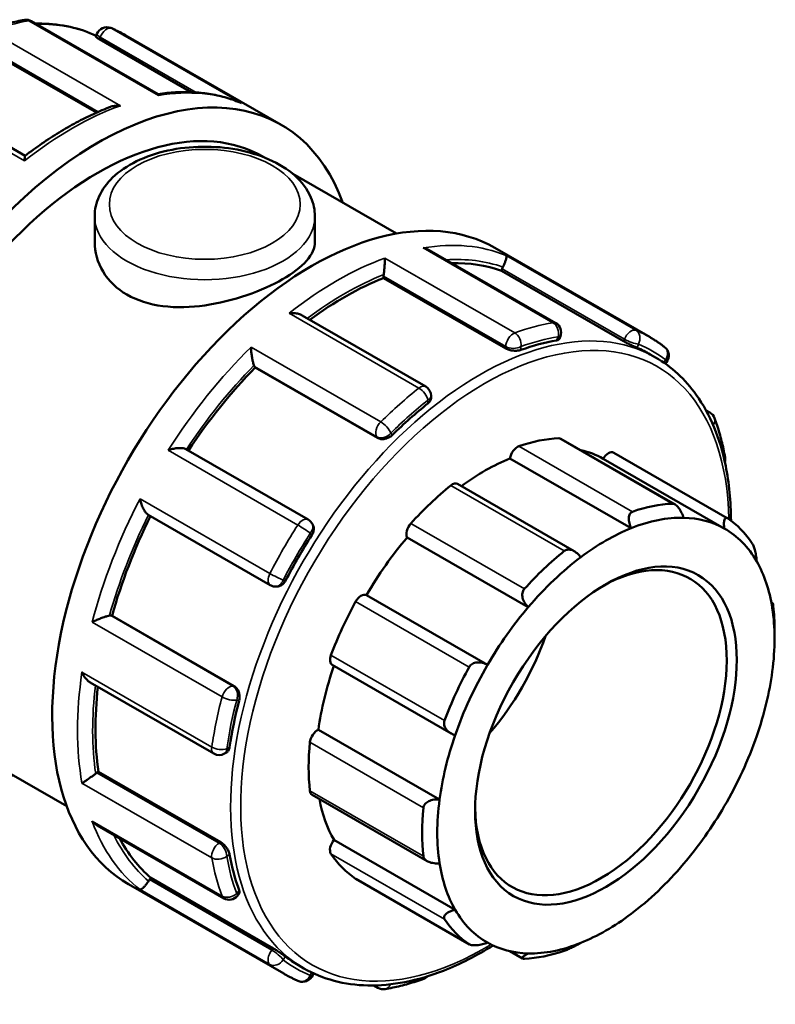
# Model space of a CAD drawing. Header units: millimetres. Extents: x 0 to 905, y -402 to 695.
# Tile 9 of 9: x 812 to 880, y 603 to 691. Entities that reach past the tile are written whole.
import ezdxf

# ---------------------------------------------------------------- set-up
doc = ezdxf.new("R2010")
doc.units = ezdxf.units.MM
doc.layers.add('Visible (ANSI)', color=7, linetype='Continuous', lineweight=50)
doc.layers.add('Visible Narrow (ANSI)', color=7, linetype='Continuous', lineweight=35)

msp = doc.modelspace()

# ---------------------------------------------------------------- linework, layer by layer
at = {"layer": 'Visible (ANSI)'}
for p, q in [((824.051, 684.568), (812.672, 691.12)), ((818.443, 689.731), (818.536, 689.972)), ((818.773, 689.497), (827.029, 684.743)), ((821.147, 689.847), (835.091, 681.817)), ((808.179, 688.847), (818.502, 682.902)), ((812.086, 679.023), (800.979, 685.42)), ((833.444, 678.957), (833.558, 678.892)), ((836.15, 677.399), (845.471, 672.031)), ((818.34, 673.582), (818.34, 671.279)), ((838.14, 673.582), (838.14, 671.279)), ((859.794, 663.985), (848.415, 670.537)), ((854.324, 670.741), (868.268, 662.711)), ((844.312, 668.039), (844.312, 668.202)), ((854.906, 668.689), (854.977, 668.871)), ((865.895, 662.361), (854.906, 668.689)), ((855.301, 661.711), (844.312, 668.039)), ((848.101, 658.284), (836.988, 664.683)), ((860.117, 662.565), (860.21, 662.806)), ((868.289, 661.177), (868.769, 660.9)), ((869.64, 660.343), (869.743, 660.471)), ((832.78, 659.995), (832.71, 660.095)), ((843.769, 653.667), (832.78, 659.995)), ((848.581, 657.252), (848.581, 657.452)), ((873.3, 656.145), (873.653, 655.942)), ((870.513, 647.689), (860.263, 653.592)), ((837.527, 646.33), (826.536, 652.66)), ((865.006, 652.339), (875.217, 646.459)), ((866.565, 645.55), (855.675, 651.821)), ((874.944, 645.527), (864.054, 651.798)), ((861.46, 643.48), (850.96, 649.527)), ((823.136, 646.767), (834.127, 640.437)), ((837.908, 645.944), (837.834, 646.049)), ((857.321, 638.454), (846.432, 644.725)), ((834.519, 640.313), (834.646, 640.302)), ((853.66, 633.271), (842.771, 639.541)), ((879.173, 638.886), (879.295, 638.816)), ((819.778, 637.697), (819.9, 637.686)), ((830.889, 631.358), (819.9, 637.686)), ((879.462, 635.645), (879.462, 636.427)), ((839.693, 633.267), (850.385, 627.11)), ((817.943, 631.69), (829.054, 625.291)), ((803.802, 627.482), (815.829, 620.556)), ((849.346, 621.17), (838.457, 627.441)), ((830.013, 625.291), (830.186, 625.391)), ((818.545, 623.572), (818.686, 623.654)), ((829.674, 617.326), (818.686, 623.654)), ((837.881, 621.595), (848.232, 615.634)), ((818.572, 618.837), (829.948, 612.286)), ((850.744, 611.264), (839.855, 617.534)), ((821.388, 613.547), (835.332, 605.517)), ((823.278, 613.968), (823.4, 614.12)), ((834.389, 607.792), (823.4, 614.12)), ((841.819, 614.033), (852.03, 608.152)), ((831.175, 612.516), (831.337, 612.717)), ((856.812, 606.877), (855.671, 607.534)), ((836.67, 606.27), (837.151, 605.993)), ((837.943, 605.392), (838.004, 605.55)), ((843.807, 604.243), (843.434, 604.458))]:
    msp.add_line(p, q, dxfattribs=at)
for centre, start, end in [((812.193, 690.288), 60.06401, 99.6131), ((819.431, 689.625), 67.40576, 158.80211), ((859.315, 663.153), 338.80211, 60.06401), ((868.995, 661.072), 321.19183, 52.34333), ((847.621, 657.452), 0, 60.06401), ((873.174, 655.11), 20.23569, 60.06401), ((874.067, 651.768), 344.51282, 10.15194), ((837.048, 645.498), 35.02709, 60.06401), ((834.606, 641.269), 240.06401, 264.76275), ((829.533, 626.123), 240.06401, 299.93599), ((830.427, 613.118), 240.06401, 321.19183), ((837.048, 605.739), 247.40576, 338.80211), ((847.621, 605.963), 289.74163, 316.0752), ((844.286, 605.075), 240.06401, 279.6131)]:
    msp.add_arc(centre, 0.96, start, end, dxfattribs=at)
for centre, major_axis, start_param, end_param in [((818.623, 653.22), (16.468, 28.597), 5.832158, 9.875805), ((818.623, 653.22), (14.821, 25.738), 0, 3.141593), ((837.856, 642.144), (16.468, 28.597), 0, 3.141593), ((840.812, 640.442), (15.809, 27.453), 0.102973, 0.339255), ((855.565, 668.817), (-0.479, -0.832), 4.801717, 4.972255), ((844.991, 668.593), (-0.479, -0.832), 5.325316, 5.495853), ((840.812, 640.442), (15.809, 27.453), 0.626572, 0.923698), ((852.479, 633.723), (-15.809, -27.453), 3.589111, 3.737405), ((852.479, 633.723), (15.809, 27.453), 0, 0.072213), ((833.298, 660.826), (-0.479, -0.832), 5.848915, 6.019452), ((840.812, 640.442), (15.809, 27.453), 1.15017, 1.461252), ((852.479, 633.723), (-15.809, -27.453), 4.11271, 4.261003), ((853.413, 633.186), (11.178, 19.411), 0.349739, 0.588871), ((859.784, 652.76), (0.479, 0.832), 0, 0.349739), ((856.344, 652.071), (0.479, 0.832), 0.588871, 2.182057), ((853.413, 633.186), (10.699, 18.58), 0.005332, 0.177783), ((864.527, 651.507), (0.479, 0.832), 0, 1.553739), ((853.413, 633.186), (-10.699, -18.58), 3.775244, 4.064618), ((850.481, 648.695), (0.479, 0.832), 0, 0.978058), ((853.413, 633.186), (-11.178, -19.411), 4.11965, 4.358782), ((863.623, 627.306), (11.178, 19.411), 0.349739, 0.588871), ((840.812, 640.442), (15.809, 27.453), 1.676418, 1.987555), ((864.302, 626.915), (10.699, 18.58), 0.304959, 0.633651), ((864.302, 626.915), (10.699, 18.58), 0.005332, 0.304959), ((863.623, 627.306), (11.178, 19.411), 6.004606, 6.243738), ((847.041, 645.422), (-0.479, -0.832), 4.358782, 5.951969), ((864.302, 626.915), (10.699, 18.58), 0.633651, 0.933278), ((864.302, 626.915), (10.699, 18.58), 5.959826, 6.288518), ((852.479, 633.723), (-15.809, -27.453), 4.636308, 4.784602), ((853.413, 633.186), (-10.699, -18.58), 4.403562, 4.703189), ((863.85, 627.175), (7.985, 13.865), 2.37399, 7.050788), ((863.623, 627.306), (-11.178, -19.411), 4.11965, 4.358782), ((864.302, 626.915), (10.699, 18.58), 0.933278, 1.261969), ((864.302, 626.915), (10.699, 18.58), 5.660199, 5.959826), ((853.413, 633.186), (-11.178, -19.411), 4.747969, 4.987101), ((842.298, 638.706), (0.479, 0.832), 0.01319, 1.606376), ((864.302, 626.915), (10.699, 18.58), 1.261969, 1.561596), ((864.302, 626.915), (-10.699, -18.58), 2.189915, 2.518607), ((863.623, 627.306), (11.178, 19.411), 5.495853, 5.615419), ((819.439, 636.822), (0.479, 0.832), 0.259866, 0.430403), ((848.746, 635.873), (7.985, 13.865), 4.392833, 5.031945), ((840.172, 634.099), (-0.479, -0.832), 4.987101, 6.283185), ((853.413, 633.186), (-10.699, -18.58), 5.033948, 5.331508), ((863.623, 627.306), (-11.178, -19.411), 4.747969, 4.987101), ((864.302, 626.915), (10.699, 18.58), 1.561596, 1.890288), ((864.302, 626.915), (-10.699, -18.58), 1.890288, 2.189915), ((840.812, 640.442), (15.809, 27.453), 2.213854, 2.511154), ((852.479, 633.723), (-15.809, -27.453), 5.159907, 5.308201), ((838.361, 626.608), (0.479, 0.832), 0.641509, 2.234695), ((864.302, 626.915), (10.699, 18.58), 1.890288, 2.189915), ((864.302, 626.915), (-10.699, -18.58), 1.561596, 1.890288), ((853.413, 633.186), (-11.178, -19.411), 5.376288, 5.615419), ((818.545, 622.788), (-0.479, -0.832), 3.925057, 4.095595), ((838.361, 622.427), (-0.479, -0.832), 5.615419, 6.283185), ((853.413, 633.186), (-10.699, -18.58), 5.691466, 5.959826), ((863.623, 627.306), (-11.178, -19.411), 5.376288, 5.615419), ((864.302, 626.915), (10.699, 18.58), 2.189915, 2.518607), ((864.302, 626.915), (-10.699, -18.58), 1.261969, 1.561596), ((840.812, 640.442), (-15.809, -27.453), 5.938883, 6.176345), ((840.172, 617.023), (-0.479, -0.832), 4.41142, 6.004606), ((852.479, 633.723), (-15.809, -27.453), 5.683506, 5.8318), ((853.413, 633.186), (-11.178, -19.411), 6.004606, 6.243738), ((864.302, 626.915), (-10.699, -18.58), 5.660199, 5.959826), ((864.302, 626.915), (-10.699, -18.58), 0.933278, 1.261969), ((823.618, 613.484), (-0.479, -0.832), 4.448656, 4.619193), ((842.298, 614.864), (-0.479, -0.832), 6.243738, 6.283185), ((864.302, 626.915), (-10.699, -18.58), 5.959826, 6.288518), ((864.302, 626.915), (-10.699, -18.58), 0.633651, 0.933278), ((863.623, 627.306), (-11.178, -19.411), 6.004606, 6.243738), ((864.302, 626.915), (-10.699, -18.58), 0.005332, 0.304959), ((864.302, 626.915), (-10.699, -18.58), 0.304959, 0.633651), ((863.623, 627.306), (-11.178, -19.411), 0.349739, 0.588871), ((852.479, 633.723), (-15.809, -27.453), 6.207105, 6.283185)]:
    msp.add_ellipse(centre, major_axis=major_axis, ratio=0.578093, start_param=start_param, end_param=end_param, dxfattribs=at)
msp.add_ellipse((864.302, 626.915), major_axis=(-8.304, -14.42), ratio=0.578093, dxfattribs=at)
for points, knots in [([(812.033, 691.235), (811.803, 691.196), (811.573, 691.152), (811.11, 691.056), (810.878, 691.003), (810.413, 690.888), (810.179, 690.826), (809.711, 690.692), (809.476, 690.621), (809.006, 690.469), (808.77, 690.389), (808.534, 690.304)], [5.9451058, 5.9451058, 5.9451058, 5.9451058, 5.9756179, 5.9756179, 6.0061299, 6.0061299, 6.0366419, 6.0366419, 6.067154, 6.067154, 6.097666, 6.097666, 6.097666, 6.097666]), ([(818.475, 689.814), (816.991, 690.504), (815.337, 690.87), (813.405, 690.908), (813.226, 690.908), (813.046, 690.905)], [5.5501767, 5.5501767, 5.5501767, 5.5501767, 5.8074647, 5.8074647, 5.8336351, 5.8336351, 5.8336351, 5.8336351]), ([(821.147, 689.847), (821.06, 689.897), (820.973, 689.946), (820.797, 690.041), (820.708, 690.087), (820.53, 690.178), (820.44, 690.223), (820.259, 690.309), (820.168, 690.351), (819.985, 690.433), (819.893, 690.473), (819.8, 690.511)], [5.49972085, 5.49972085, 5.49972085, 5.49972085, 5.51459013, 5.51459013, 5.52945941, 5.52945941, 5.54432869, 5.54432869, 5.55919797, 5.55919797, 5.57406725, 5.57406725, 5.57406725, 5.57406725]), ([(818.773, 689.497), (818.688, 689.546), (818.611, 689.593), (818.498, 689.67), (818.463, 689.699), (818.444, 689.722), (818.442, 689.728), (818.443, 689.731)], [0, 0, 0, 0, 0.03612276, 0.03612276, 0.07224551, 0.07224551, 0.0869821, 0.0869821, 0.0869821, 0.0869821]), ([(831.407, 683.817), (830.966, 683.998), (830.512, 684.153), (829.582, 684.41), (829.106, 684.513), (828.135, 684.665), (827.641, 684.714), (826.635, 684.762), (826.125, 684.759), (825.093, 684.703), (824.571, 684.65), (824.045, 684.571)], [5.5772771, 5.5772771, 5.5772771, 5.5772771, 5.6478405, 5.6478405, 5.7184039, 5.7184039, 5.7889673, 5.7889673, 5.8595307, 5.8595307, 5.9297918, 5.9297918, 5.9297918, 5.9297918]), ([(824.086, 684.44), (824.086, 684.44), (824.086, 684.441), (824.082, 684.493), (824.075, 684.531), (824.061, 684.559), (824.056, 684.565), (824.051, 684.568)], [-0.00062403, -0.00062403, -0.00062403, -0.00062403, 0, 0, 0.04256749, 0.04256749, 0.05840911, 0.05840911, 0.05840911, 0.05840911]), ([(819.765, 683.425), (819.253, 683.229), (818.74, 683.013), (817.711, 682.541), (817.196, 682.285), (816.166, 681.734), (815.652, 681.438), (814.625, 680.81), (814.113, 680.477), (813.094, 679.775), (812.586, 679.406), (812.082, 679.02)], [6.1163974, 6.1163974, 6.1163974, 6.1163974, 6.1823885, 6.1823885, 6.2483796, 6.2483796, 6.3143707, 6.3143707, 6.3803618, 6.3803618, 6.4463528, 6.4463528, 6.4463528, 6.4463528]), ([(819.765, 683.425), (819.781, 683.43), (819.796, 683.436), (819.939, 683.485), (820.075, 683.514), (820.355, 683.542), (820.501, 683.541), (820.646, 683.526), (820.648, 683.526), (820.65, 683.526)], [0.09429004, 0.09429004, 0.09429004, 0.09429004, 0.0992123, 0.0992123, 0.14004962, 0.14004962, 0.18293512, 0.18293512, 0.18355319, 0.18355319, 0.18355319, 0.18355319]), ([(831.407, 683.817), (831.451, 683.799), (831.493, 683.78), (831.537, 683.758), (831.539, 683.757), (831.541, 683.756)], [0.1688312, 0.1688312, 0.1688312, 0.1688312, 0.18293512, 0.18293512, 0.18355319, 0.18355319, 0.18355319, 0.18355319]), ([(818.34, 673.582), (818.34, 674.201), (818.481, 674.817), (819.023, 676.005), (819.442, 676.569), (820.553, 677.64), (821.279, 678.128), (822.95, 678.948), (823.905, 679.271), (825.917, 679.71), (826.973, 679.828), (829.084, 679.855), (830.14, 679.765), (832.163, 679.385), (833.13, 679.093), (834.888, 678.314), (835.679, 677.826), (836.963, 676.677), (837.469, 676.02), (838.015, 674.744), (838.14, 674.164), (838.14, 673.582)], [2.356194, 2.356194, 2.356194, 2.356194, 2.612893, 2.612893, 2.894422, 2.894422, 3.22149, 3.22149, 3.564496, 3.564496, 3.904707, 3.904707, 4.242846, 4.242846, 4.582585, 4.582585, 4.925588, 4.925588, 5.256289, 5.256289, 5.497787, 5.497787, 5.497787, 5.497787]), ([(812.042, 678.568), (812.042, 678.57), (812.042, 678.571), (812.042, 678.668), (812.044, 678.753), (812.051, 678.889), (812.057, 678.942), (812.07, 679), (812.075, 679.015), (812.082, 679.02)], [-0.000624, -0.000624, -0.000624, -0.000624, 0, 0, 0.0425675, 0.0425675, 0.083165, 0.083165, 0.1095859, 0.1095859, 0.1095859, 0.1095859]), ([(838.14, 671.279), (838.14, 670.741), (837.895, 670.163), (836.888, 669.015), (836.126, 668.442), (834.354, 667.421), (833.235, 666.911), (830.795, 666.075), (829.475, 665.751), (827.004, 665.405), (825.684, 665.358), (823.245, 665.67), (822.126, 666.033), (820.353, 667.054), (819.591, 667.774), (818.585, 669.447), (818.34, 670.394), (818.34, 671.279)], [0.752278, 0.752278, 0.752278, 0.752278, 1.128242, 1.128242, 1.504206, 1.504206, 1.880171, 1.880171, 2.256135, 2.256135, 2.632274, 2.632274, 3.008413, 3.008413, 3.384551, 3.384551, 3.76069, 3.76069, 3.76069, 3.76069]), ([(848.415, 670.537), (848.373, 670.562), (848.329, 670.584), (848.156, 670.665), (848.019, 670.71), (847.877, 670.741), (847.875, 670.741), (847.873, 670.742)], [0.1250849, 0.1250849, 0.1250849, 0.1250849, 0.14004962, 0.14004962, 0.18293512, 0.18293512, 0.18355319, 0.18355319, 0.18355319, 0.18355319]), ([(855.328, 670.058), (855.328, 670.058), (855.328, 670.058), (855.344, 670.039), (855.353, 670.006), (855.355, 669.915), (855.348, 669.857), (855.317, 669.712), (855.293, 669.623), (855.23, 669.441), (855.197, 669.356), (855.124, 669.186), (855.087, 669.105), (855.045, 669.023), (855.044, 669.021), (855.043, 669.019)], [-0.000624, -0.000624, -0.000624, -0.000624, 0, 0, 0.0425675, 0.0425675, 0.083165, 0.083165, 0.1251956, 0.1251956, 0.156659, 0.156659, 0.1839421, 0.1839421, 0.1846888, 0.1846888, 0.1846888, 0.1846888]), ([(844.437, 669.828), (844.437, 669.827), (844.437, 669.826), (844.438, 669.758), (844.436, 669.678), (844.428, 669.497), (844.422, 669.396), (844.407, 669.17), (844.397, 669.043), (844.376, 668.808), (844.365, 668.705), (844.344, 668.513), (844.334, 668.427), (844.323, 668.345), (844.322, 668.343), (844.322, 668.341)], [-0.000624, -0.000624, -0.000624, -0.000624, 0, 0, 0.0425675, 0.0425675, 0.083165, 0.083165, 0.1251956, 0.1251956, 0.156659, 0.156659, 0.1839421, 0.1839421, 0.1846888, 0.1846888, 0.1846888, 0.1846888]), ([(836.988, 664.683), (836.892, 664.739), (836.782, 664.782), (836.54, 664.848), (836.404, 664.87), (836.124, 664.889), (835.978, 664.886), (835.833, 664.871), (835.831, 664.87), (835.829, 664.87)], [0.0626637, 0.0626637, 0.0626637, 0.0626637, 0.0992123, 0.0992123, 0.1400496, 0.1400496, 0.1829351, 0.1829351, 0.1835532, 0.1835532, 0.1835532, 0.1835532]), ([(860.116, 662.565), (860.107, 662.541), (860.089, 662.518), (860.016, 662.466), (859.946, 662.442), (859.864, 662.428)], [0.37889075, 0.37889075, 0.37889075, 0.37889075, 0.40091583, 0.40091583, 0.43767751, 0.43767751, 0.43767751, 0.43767751]), ([(867.102, 661.764), (867.037, 661.792), (866.949, 661.831), (866.749, 661.922), (866.637, 661.976), (866.422, 662.081), (866.305, 662.14), (866.084, 662.255), (865.98, 662.312), (865.895, 662.361)], [0.1461398, 0.1461398, 0.1461398, 0.1461398, 0.1829015, 0.1829015, 0.2196631, 0.2196631, 0.2557859, 0.2557859, 0.2919086, 0.2919086, 0.2919086, 0.2919086]), ([(869.581, 661.832), (869.497, 661.897), (869.413, 661.96), (869.242, 662.085), (869.156, 662.146), (868.983, 662.265), (868.895, 662.324), (868.719, 662.439), (868.63, 662.495), (868.45, 662.605), (868.36, 662.659), (868.268, 662.711)], [5.42150704, 5.42150704, 5.42150704, 5.42150704, 5.4371498, 5.4371498, 5.45279256, 5.45279256, 5.46843533, 5.46843533, 5.48407809, 5.48407809, 5.49972085, 5.49972085, 5.49972085, 5.49972085]), ([(832.394, 661.828), (832.394, 661.826), (832.394, 661.825), (832.397, 661.716), (832.404, 661.598), (832.425, 661.355), (832.439, 661.228), (832.475, 660.964), (832.498, 660.824), (832.546, 660.587), (832.569, 660.488), (832.615, 660.319), (832.637, 660.25), (832.659, 660.191), (832.66, 660.189), (832.661, 660.188)], [-0.000624, -0.000624, -0.000624, -0.000624, 0, 0, 0.0425675, 0.0425675, 0.083165, 0.083165, 0.1251956, 0.1251956, 0.156659, 0.156659, 0.1839421, 0.1839421, 0.1846888, 0.1846888, 0.1846888, 0.1846888]), ([(856.658, 661.575), (856.573, 661.545), (856.465, 661.521), (856.228, 661.499), (856.098, 661.5), (855.857, 661.524), (855.729, 661.548), (855.494, 661.617), (855.386, 661.662), (855.301, 661.711)], [0.1461398, 0.1461398, 0.1461398, 0.1461398, 0.1829015, 0.1829015, 0.2196631, 0.2196631, 0.2557859, 0.2557859, 0.2919086, 0.2919086, 0.2919086, 0.2919086]), ([(875.548, 646.226), (875.54, 647.963), (875.38, 649.618), (874.568, 653.62), (873.678, 655.788), (871.424, 658.945), (870.189, 660.082), (868.769, 660.9)], [4.7177991, 4.7177991, 4.7177991, 4.7177991, 4.9193373, 4.9193373, 5.2417014, 5.2417014, 5.4997209, 5.4997209, 5.4997209, 5.4997209]), ([(848.581, 657.252), (848.581, 657.171), (848.557, 657.082), (848.459, 656.911), (848.385, 656.83), (848.3, 656.762)], [0.36443481, 0.36443481, 0.36443481, 0.36443481, 0.40091583, 0.40091583, 0.43767751, 0.43767751, 0.43767751, 0.43767751]), ([(875.012, 651.938), (874.968, 652.185), (874.92, 652.43), (874.817, 652.915), (874.762, 653.154), (874.644, 653.627), (874.581, 653.861), (874.449, 654.323), (874.379, 654.551), (874.232, 655.001), (874.155, 655.223), (874.074, 655.442)], [4.8979083, 4.8979083, 4.8979083, 4.8979083, 4.9284203, 4.9284203, 4.9589323, 4.9589323, 4.9894444, 4.9894444, 5.0199564, 5.0199564, 5.0504685, 5.0504685, 5.0504685, 5.0504685]), ([(845.094, 653.923), (845.013, 653.842), (844.908, 653.766), (844.679, 653.647), (844.553, 653.604), (844.318, 653.558), (844.193, 653.552), (843.961, 653.582), (843.854, 653.618), (843.769, 653.667)], [0.1461398, 0.1461398, 0.1461398, 0.1461398, 0.1829015, 0.1829015, 0.2196631, 0.2196631, 0.2557859, 0.2557859, 0.2919086, 0.2919086, 0.2919086, 0.2919086]), ([(826.536, 652.66), (826.502, 652.679), (826.462, 652.696), (826.34, 652.733), (826.25, 652.747), (826.026, 652.763), (825.888, 652.758), (825.614, 652.73), (825.477, 652.707), (825.206, 652.645), (825.071, 652.605), (824.942, 652.559), (824.94, 652.559), (824.939, 652.558)], [0.0090098, 0.0090098, 0.0090098, 0.0090098, 0.0269929, 0.0269929, 0.0579619, 0.0579619, 0.0992123, 0.0992123, 0.1400496, 0.1400496, 0.1829351, 0.1829351, 0.1835532, 0.1835532, 0.1835532, 0.1835532]), ([(822.424, 648.202), (822.424, 648.201), (822.424, 648.199), (822.449, 648.067), (822.482, 647.932), (822.562, 647.671), (822.609, 647.542), (822.72, 647.292), (822.785, 647.168), (822.911, 646.978), (822.969, 646.906), (823.064, 646.815), (823.1, 646.787), (823.136, 646.767)], [-0.000624, -0.000624, -0.000624, -0.000624, 0, 0, 0.0425675, 0.0425675, 0.083165, 0.083165, 0.1251956, 0.1251956, 0.156659, 0.156659, 0.1759792, 0.1759792, 0.1759792, 0.1759792]), ([(866.565, 645.55), (866.5, 645.692), (866.444, 645.85), (866.37, 646.176), (866.355, 646.344), (866.375, 646.613), (866.404, 646.736), (866.485, 646.883), (866.519, 646.926), (866.595, 646.995), (866.639, 647.02), (866.686, 647.037)], [0.345179, 0.345179, 0.345179, 0.345179, 0.3918331, 0.3918331, 0.4415131, 0.4415131, 0.4823442, 0.4823442, 0.5027598, 0.5027598, 0.5231753, 0.5231753, 0.5231753, 0.5231753]), ([(870.28, 647.756), (870.323, 647.758), (870.37, 647.75), (870.466, 647.716), (870.516, 647.69), (870.663, 647.589), (870.758, 647.491), (870.937, 647.262), (871.029, 647.109), (871.179, 646.798), (871.239, 646.641), (871.283, 646.494)], [0.1810222, 0.1810222, 0.1810222, 0.1810222, 0.2014378, 0.2014378, 0.2218533, 0.2218533, 0.2626844, 0.2626844, 0.3123644, 0.3123644, 0.3590186, 0.3590186, 0.3590186, 0.3590186]), ([(874.944, 645.527), (874.922, 645.668), (874.908, 645.813), (874.907, 646.085), (874.921, 646.209), (874.974, 646.377), (875.01, 646.44), (875.084, 646.483), (875.112, 646.489), (875.171, 646.482), (875.203, 646.469), (875.235, 646.447)], [0.345179, 0.345179, 0.345179, 0.345179, 0.3918331, 0.3918331, 0.4415131, 0.4415131, 0.4823442, 0.4823442, 0.5027598, 0.5027598, 0.5231753, 0.5231753, 0.5231753, 0.5231753]), ([(837.908, 645.944), (837.914, 645.935), (837.92, 645.926), (837.982, 645.828), (838.017, 645.722), (838.043, 645.508), (838.036, 645.386), (837.975, 645.145), (837.922, 645.025), (837.856, 644.923)], [0.3244783, 0.3244783, 0.3244783, 0.3244783, 0.3281724, 0.3281724, 0.3644362, 0.3644362, 0.4010569, 0.4010569, 0.4376776, 0.4376776, 0.4376776, 0.4376776]), ([(860.56, 643.509), (860.608, 643.547), (860.661, 643.577), (860.777, 643.62), (860.839, 643.632), (861.03, 643.642), (861.165, 643.613), (861.43, 643.508), (861.577, 643.416), (861.835, 643.196), (861.947, 643.071), (862.039, 642.944)], [0.1810222, 0.1810222, 0.1810222, 0.1810222, 0.2014378, 0.2014378, 0.2218533, 0.2218533, 0.2626844, 0.2626844, 0.3123644, 0.3123644, 0.3590186, 0.3590186, 0.3590186, 0.3590186]), ([(877.456, 644.192), (877.48, 644.157), (877.504, 644.113), (877.551, 644.011), (877.575, 643.954), (877.642, 643.768), (877.682, 643.626), (877.753, 643.333), (877.786, 643.161), (877.835, 642.842), (877.851, 642.694), (877.86, 642.566)], [0.1810222, 0.1810222, 0.1810222, 0.1810222, 0.2014378, 0.2014378, 0.2218533, 0.2218533, 0.2626844, 0.2626844, 0.3123644, 0.3123644, 0.3590186, 0.3590186, 0.3590186, 0.3590186]), ([(835.509, 640.858), (835.453, 640.749), (835.376, 640.643), (835.197, 640.469), (835.094, 640.402), (834.896, 640.318), (834.786, 640.295), (834.669, 640.3), (834.658, 640.301), (834.646, 640.302)], [0.1461398, 0.1461398, 0.1461398, 0.1461398, 0.1829015, 0.1829015, 0.2196631, 0.2196631, 0.2557859, 0.2557859, 0.2597683, 0.2597683, 0.2597683, 0.2597683]), ([(857.321, 638.454), (857.208, 638.561), (857.1, 638.691), (856.918, 638.983), (856.848, 639.148), (856.782, 639.442), (856.772, 639.59), (856.809, 639.796), (856.829, 639.863), (856.886, 639.985), (856.923, 640.041), (856.967, 640.09)], [0.345179, 0.345179, 0.345179, 0.345179, 0.3918331, 0.3918331, 0.4415131, 0.4415131, 0.4823442, 0.4823442, 0.5027598, 0.5027598, 0.5231753, 0.5231753, 0.5231753, 0.5231753]), ([(879.258, 638.395), (879.257, 638.498), (879.259, 638.593), (879.268, 638.743), (879.275, 638.794), (879.292, 638.824), (879.303, 638.815), (879.32, 638.75), (879.326, 638.72), (879.338, 638.644), (879.344, 638.598), (879.349, 638.546)], [0.345179, 0.345179, 0.345179, 0.345179, 0.3918331, 0.3918331, 0.4415131, 0.4415131, 0.4823442, 0.4823442, 0.5027598, 0.5027598, 0.5231753, 0.5231753, 0.5231753, 0.5231753]), ([(819.673, 637.693), (819.614, 637.684), (819.543, 637.669), (819.376, 637.626), (819.28, 637.597), (819.052, 637.521), (818.921, 637.471), (818.672, 637.37), (818.553, 637.318), (818.327, 637.213), (818.22, 637.159), (818.122, 637.106), (818.121, 637.105), (818.12, 637.104)], [0, 0, 0, 0, 0.0269929, 0.0269929, 0.0579619, 0.0579619, 0.0992123, 0.0992123, 0.1400496, 0.1400496, 0.1829351, 0.1829351, 0.1835532, 0.1835532, 0.1835532, 0.1835532]), ([(852.011, 633.073), (852.044, 633.133), (852.086, 633.188), (852.184, 633.286), (852.241, 633.329), (852.424, 633.434), (852.566, 633.474), (852.864, 633.507), (853.04, 633.492), (853.371, 633.411), (853.525, 633.347), (853.66, 633.271)], [0.1810222, 0.1810222, 0.1810222, 0.1810222, 0.2014378, 0.2014378, 0.2218533, 0.2218533, 0.2626844, 0.2626844, 0.3123644, 0.3123644, 0.3590186, 0.3590186, 0.3590186, 0.3590186]), ([(817.199, 632.602), (817.2, 632.6), (817.201, 632.599), (817.259, 632.467), (817.328, 632.342), (817.482, 632.112), (817.566, 632.006), (817.747, 631.825), (817.843, 631.747), (817.943, 631.69)], [-0.000624, -0.000624, -0.000624, -0.000624, 0, 0, 0.0425675, 0.0425675, 0.083165, 0.083165, 0.1218591, 0.1218591, 0.1218591, 0.1218591]), ([(830.889, 631.358), (830.974, 631.309), (831.058, 631.235), (831.2, 631.049), (831.258, 630.937), (831.336, 630.711), (831.361, 630.581), (831.373, 630.322), (831.359, 630.194), (831.33, 630.083)], [0.2919086, 0.2919086, 0.2919086, 0.2919086, 0.3280314, 0.3280314, 0.3641542, 0.3641542, 0.4009158, 0.4009158, 0.4376775, 0.4376775, 0.4376775, 0.4376775]), ([(850.744, 626.951), (850.596, 626.999), (850.444, 627.069), (850.161, 627.252), (850.032, 627.369), (849.858, 627.603), (849.793, 627.731), (849.75, 627.93), (849.744, 627.998), (849.752, 628.132), (849.767, 628.198), (849.79, 628.26)], [0.345179, 0.345179, 0.345179, 0.345179, 0.3918331, 0.3918331, 0.4415131, 0.4415131, 0.4823442, 0.4823442, 0.5027598, 0.5027598, 0.5231753, 0.5231753, 0.5231753, 0.5231753]), ([(830.471, 625.881), (830.455, 625.774), (830.421, 625.669), (830.322, 625.498), (830.257, 625.432), (830.186, 625.391)], [0.14613978, 0.14613978, 0.14613978, 0.14613978, 0.18290145, 0.18290145, 0.21956928, 0.21956928, 0.21956928, 0.21956928]), ([(818.43, 623.495), (818.367, 623.446), (818.298, 623.394), (818.144, 623.281), (818.059, 623.22), (817.868, 623.085), (817.763, 623.013), (817.574, 622.885), (817.487, 622.828), (817.33, 622.728), (817.26, 622.685), (817.201, 622.65), (817.2, 622.65), (817.199, 622.649)], [0, 0, 0, 0, 0.0269929, 0.0269929, 0.0579619, 0.0579619, 0.0992123, 0.0992123, 0.1400496, 0.1400496, 0.1829351, 0.1829351, 0.1835532, 0.1835532, 0.1835532, 0.1835532]), ([(847.897, 620.434), (847.903, 620.493), (847.919, 620.551), (847.97, 620.663), (848.005, 620.717), (848.132, 620.865), (848.248, 620.946), (848.51, 621.078), (848.68, 621.129), (849.02, 621.18), (849.19, 621.183), (849.346, 621.17)], [0.1810222, 0.1810222, 0.1810222, 0.1810222, 0.2014378, 0.2014378, 0.2218533, 0.2218533, 0.2626844, 0.2626844, 0.3123644, 0.3123644, 0.3590186, 0.3590186, 0.3590186, 0.3590186]), ([(818.12, 619.208), (818.121, 619.206), (818.122, 619.205), (818.218, 619.099), (818.324, 619.004), (818.481, 618.893), (818.526, 618.864), (818.572, 618.837)], [-0.00062403, -0.00062403, -0.00062403, -0.00062403, 0, 0, 0.04256749, 0.04256749, 0.05890587, 0.05890587, 0.05890587, 0.05890587]), ([(829.674, 617.326), (829.76, 617.277), (829.853, 617.206), (830.031, 617.037), (830.115, 616.938), (830.256, 616.741), (830.322, 616.629), (830.421, 616.412), (830.455, 616.307), (830.471, 616.218)], [0.2919086, 0.2919086, 0.2919086, 0.2919086, 0.3280314, 0.3280314, 0.3641542, 0.3641542, 0.4009158, 0.4009158, 0.4376775, 0.4376775, 0.4376775, 0.4376775]), ([(849.346, 615.434), (849.19, 615.422), (849.02, 615.424), (848.68, 615.465), (848.51, 615.507), (848.248, 615.618), (848.132, 615.688), (848.005, 615.817), (847.97, 615.864), (847.919, 615.962), (847.903, 616.013), (847.897, 616.065)], [0.345179, 0.345179, 0.345179, 0.345179, 0.3918331, 0.3918331, 0.4415131, 0.4415131, 0.4823442, 0.4823442, 0.5027598, 0.5027598, 0.5231753, 0.5231753, 0.5231753, 0.5231753]), ([(823.183, 613.837), (823.135, 613.762), (823.084, 613.689), (822.973, 613.54), (822.916, 613.469), (822.79, 613.324), (822.725, 613.257), (822.613, 613.155), (822.565, 613.119), (822.483, 613.072), (822.449, 613.062), (822.424, 613.067), (822.424, 613.067), (822.424, 613.067)], [0, 0, 0, 0, 0.0269929, 0.0269929, 0.0579619, 0.0579619, 0.0992123, 0.0992123, 0.1400496, 0.1400496, 0.1829351, 0.1829351, 0.1835532, 0.1835532, 0.1835532, 0.1835532]), ([(831.33, 613.006), (831.359, 612.928), (831.373, 612.855), (831.364, 612.765), (831.353, 612.738), (831.337, 612.717)], [0.14613978, 0.14613978, 0.14613978, 0.14613978, 0.18290145, 0.18290145, 0.20497252, 0.20497252, 0.20497252, 0.20497252]), ([(849.79, 610.42), (849.767, 610.455), (849.752, 610.493), (849.744, 610.572), (849.75, 610.613), (849.793, 610.735), (849.858, 610.816), (850.032, 610.968), (850.161, 611.047), (850.444, 611.175), (850.596, 611.226), (850.744, 611.264)], [0.1810222, 0.1810222, 0.1810222, 0.1810222, 0.2014378, 0.2014378, 0.2218533, 0.2218533, 0.2626844, 0.2626844, 0.3123644, 0.3123644, 0.3590186, 0.3590186, 0.3590186, 0.3590186]), ([(837.151, 605.993), (838.844, 605.018), (840.798, 604.5), (845.049, 604.416), (847.353, 604.871), (851.18, 606.362), (852.677, 607.12), (854.164, 608.044)], [2.3581282, 2.3581282, 2.3581282, 2.3581282, 2.6658721, 2.6658721, 2.9817856, 2.9817856, 3.1810514, 3.1810514, 3.1810514, 3.1810514]), ([(853.66, 608.303), (853.525, 608.252), (853.371, 608.204), (853.04, 608.123), (852.864, 608.092), (852.566, 608.065), (852.424, 608.063), (852.241, 608.083), (852.184, 608.094), (852.086, 608.124), (852.044, 608.142), (852.011, 608.164)], [0.345179, 0.345179, 0.345179, 0.345179, 0.3918331, 0.3918331, 0.4415131, 0.4415131, 0.4823442, 0.4823442, 0.5027598, 0.5027598, 0.5231753, 0.5231753, 0.5231753, 0.5231753]), ([(862.039, 608.28), (861.947, 608.228), (861.835, 608.167), (861.577, 608.032), (861.43, 607.957), (861.165, 607.829), (861.03, 607.767), (860.839, 607.683), (860.777, 607.657), (860.661, 607.611), (860.608, 607.591), (860.56, 607.575)], [0.345179, 0.345179, 0.345179, 0.345179, 0.3918331, 0.3918331, 0.4415131, 0.4415131, 0.4823442, 0.4823442, 0.5027598, 0.5027598, 0.5231753, 0.5231753, 0.5231753, 0.5231753]), ([(834.389, 607.792), (834.474, 607.743), (834.576, 607.681), (834.786, 607.548), (834.896, 607.476), (835.094, 607.342), (835.197, 607.272), (835.376, 607.144), (835.453, 607.087), (835.509, 607.044)], [0.2919086, 0.2919086, 0.2919086, 0.2919086, 0.3280314, 0.3280314, 0.3641542, 0.3641542, 0.4009158, 0.4009158, 0.4376775, 0.4376775, 0.4376775, 0.4376775]), ([(856.967, 606.855), (856.923, 606.853), (856.886, 606.855), (856.829, 606.867), (856.809, 606.877), (856.772, 606.914), (856.782, 606.952), (856.848, 607.04), (856.918, 607.099), (857.1, 607.219), (857.208, 607.279), (857.321, 607.335)], [0.1810222, 0.1810222, 0.1810222, 0.1810222, 0.2014378, 0.2014378, 0.2218533, 0.2218533, 0.2626844, 0.2626844, 0.3123644, 0.3123644, 0.3590186, 0.3590186, 0.3590186, 0.3590186]), ([(835.332, 605.517), (835.419, 605.467), (835.506, 605.418), (835.682, 605.323), (835.771, 605.276), (835.949, 605.185), (836.039, 605.141), (836.22, 605.055), (836.311, 605.013), (836.494, 604.931), (836.586, 604.891), (836.679, 604.853)], [2.3581282, 2.3581282, 2.3581282, 2.3581282, 2.37299748, 2.37299748, 2.38786676, 2.38786676, 2.40273604, 2.40273604, 2.41760532, 2.41760532, 2.4324746, 2.4324746, 2.4324746, 2.4324746]), ([(844.446, 604.129), (844.676, 604.168), (844.906, 604.211), (845.369, 604.308), (845.601, 604.361), (846.067, 604.476), (846.3, 604.538), (846.768, 604.671), (847.003, 604.743), (847.474, 604.894), (847.709, 604.974), (847.946, 605.059)], [2.8035132, 2.8035132, 2.8035132, 2.8035132, 2.8340252, 2.8340252, 2.8645372, 2.8645372, 2.8950493, 2.8950493, 2.9255613, 2.9255613, 2.9560734, 2.9560734, 2.9560734, 2.9560734])]:
    msp.add_open_spline(points, degree=3, knots=knots, dxfattribs=at)
at = {"layer": 'Visible Narrow (ANSI)'}
for p, q in [((812.418, 691.158), (824.086, 684.44)), ((831.541, 683.756), (819.873, 690.475)), ((820.65, 683.526), (808.983, 690.244)), ((818.773, 689.497), (818.844, 689.679)), ((818.844, 689.679), (827.455, 684.72)), ((808.179, 689.01), (818.662, 682.973)), ((800.375, 685.287), (812.042, 678.568)), ((847.873, 670.742), (859.54, 664.023)), ((866.995, 663.339), (855.328, 670.058)), ((856.105, 663.109), (844.437, 669.828)), ((844.312, 668.202), (855.301, 661.874)), ((854.977, 668.871), (865.965, 662.543)), ((835.829, 664.87), (847.496, 658.152)), ((859.994, 662.762), (859.864, 662.428)), ((865.965, 662.543), (865.895, 662.361)), ((867.102, 661.764), (867.232, 662.098)), ((844.061, 655.109), (832.394, 661.828)), ((855.301, 661.874), (855.301, 661.711)), ((856.658, 661.575), (856.658, 661.874)), ((869.673, 660.681), (869.487, 660.449)), ((832.71, 660.095), (843.698, 653.767)), ((848.3, 657.061), (848.3, 656.762)), ((845.094, 653.923), (844.965, 654.107)), ((843.698, 653.767), (843.769, 653.667)), ((860.069, 653.636), (870.28, 647.756)), ((824.939, 652.558), (836.606, 645.839)), ((866.686, 647.037), (856.475, 652.917)), ((850.35, 649.389), (860.56, 643.509)), ((834.091, 641.484), (822.424, 648.202)), ((856.967, 640.09), (846.756, 645.97)), ((837.727, 645.107), (837.856, 644.923)), ((835.509, 640.858), (835.285, 640.878)), ((841.8, 638.953), (852.011, 633.073)), ((830.767, 631.369), (819.778, 637.697)), ((818.12, 637.104), (829.787, 630.386)), ((849.79, 628.26), (839.579, 634.14)), ((828.866, 625.884), (817.199, 632.602)), ((830.889, 631.358), (830.767, 631.369)), ((831.106, 630.103), (831.33, 630.083)), ((830.471, 625.881), (830.212, 625.732)), ((837.687, 626.314), (847.897, 620.434)), ((829.533, 617.245), (818.545, 623.572)), ((817.199, 622.649), (828.866, 615.931)), ((847.897, 616.065), (837.687, 621.945)), ((829.787, 612.489), (818.12, 619.208)), ((829.674, 617.326), (829.533, 617.245)), ((830.212, 616.069), (830.471, 616.218)), ((839.579, 616.3), (849.79, 610.42)), ((834.267, 607.64), (823.278, 613.968)), ((852.011, 608.164), (841.8, 614.044)), ((822.424, 613.067), (834.091, 606.348)), ((831.33, 613.006), (831.106, 612.727)), ((834.389, 607.792), (834.267, 607.64)), ((835.285, 606.765), (835.509, 607.044)), ((837.836, 605.63), (837.727, 605.348))]:
    msp.add_line(p, q, dxfattribs=at)
for centre, major_axis, ratio, start_param, end_param in [((804.679, 661.25), (16.468, 28.597), 0.578093, 0.445385, 0.597945), ((812.193, 690.288), (-0.16, 0.947), 0.736369, 5.736849, 6.283185), ((812.193, 690.288), (0.479, 0.832), 0.578093, 0, 0.445385), ((803.519, 661.917), (15.809, 27.453), 0.578093, 0.052467, 0.339255), ((819.431, 689.625), (0.479, 0.832), 0.578093, 0.074346, 1.830662), ((819.431, 689.625), (0.369, 0.886), 0.813717, 6.178725, 6.283185), ((804.679, 661.25), (16.468, 28.597), 0.578093, 0, 0.074346), ((819.431, 689.625), (-0.895, 0.347), 0.209664, 0, 0.938208), ((816.346, 654.531), (16.468, 28.597), 0.578093, 0.074346, 0.445385), ((816.346, 654.531), (16.468, 28.597), 0.578093, 0.597945, 0.968984), ((828.24, 673.582), (-9.9, 0), 0.575862, 0, 3.141593), ((840.133, 640.833), (16.468, 28.597), 0.578093, 0.074346, 0.445385), ((840.133, 640.833), (-16.468, -28.597), 0.578093, 3.739538, 4.110576), ((840.812, 640.442), (15.989, 27.765), 0.578093, 0.10431, 0.369778), ((840.812, 640.442), (-15.989, -27.765), 0.578093, 3.769501, 4.073754), ((852.96, 633.446), (15.809, 27.453), 0.578093, 0, 3.141593), ((851.8, 634.114), (-16.468, -28.597), 0.578093, 3.586978, 3.739538), ((859.315, 663.153), (0.479, 0.832), 0.578093, 0, 0.445385), ((859.315, 663.153), (0.16, -0.947), 0.736369, 1.02446, 2.595256), ((855.979, 662.265), (0.479, 0.832), 0.578093, 0.597945, 2.354261), ((855.979, 662.265), (-0.324, 0.904), 0.674395, 4.040956, 5.611752), ((866.553, 662.489), (0.479, 0.832), 0.578093, 0.074346, 1.830662), ((851.8, 634.114), (16.468, 28.597), 0.578093, 0, 0.074346), ((866.553, 662.489), (0.369, 0.886), 0.813717, 4.607928, 6.178725), ((853.413, 633.186), (-15.49, -26.899), 0.578093, 2.375638, 7.092034), ((852.479, 633.723), (15.989, 27.765), 0.578093, 0.445385, 0.597945), ((859.315, 663.153), (0.895, -0.347), 0.209664, 5.650597, 6.283185), ((866.553, 662.489), (-0.895, 0.347), 0.209664, 0.938208, 2.509004), ((852.479, 633.723), (15.989, 27.765), 0.578093, 6.204971, 6.357532), ((840.133, 640.833), (-16.468, -28.597), 0.578093, 4.263137, 4.634175), ((855.979, 662.265), (-0.96, 0), 0.575862, 0.785398, 2.356194), ((868.995, 661.072), (0.586, 0.76), 0.813476, 4.82223, 6.283185), ((840.812, 640.442), (-15.989, -27.765), 0.578093, 4.2931, 4.604081), ((868.995, 661.072), (0.748, -0.602), 0.212712, 0, 0.633083), ((851.8, 634.114), (-16.468, -28.597), 0.578093, 4.110576, 4.263137), ((847.621, 657.452), (0.479, 0.832), 0.578093, 0, 0.968984), ((847.621, 657.452), (0.596, -0.752), 0.461952, 0.709968, 2.280764), ((852.479, 633.723), (15.989, 27.765), 0.578093, 0.968984, 1.121544), ((847.621, 657.452), (0.96, 0), 0.575862, 5.497787, 6.283185), ((873.174, 655.11), (0.479, 0.832), 0.578093, 0, 0.459317), ((844.286, 654.498), (-0.479, -0.832), 0.578093, 4.263137, 6.019452), ((844.286, 654.498), (-0.673, 0.685), 0.35437, 3.808058, 5.378855), ((873.174, 655.11), (0.901, 0.332), 0.735004, 5.417282, 6.283185), ((844.286, 654.498), (-0.786, -0.551), 0.787757, 0.35258, 1.923377), ((874.067, 651.768), (0.945, 0.169), 0.672614, 5.822592, 6.283185), ((840.133, 640.833), (-16.468, -28.597), 0.578093, 4.786735, 5.157774), ((840.812, 640.442), (-15.989, -27.765), 0.578093, 4.816819, 5.12781), ((837.048, 645.498), (0.479, 0.832), 0.578093, 0, 1.492583), ((837.048, 645.498), (0.786, 0.551), 0.787757, 5.064969, 6.283185), ((851.8, 634.114), (-16.468, -28.597), 0.578093, 4.634175, 4.786735), ((837.048, 645.498), (0.809, -0.516), 0.063755, 0.617835, 2.188631), ((852.479, 633.723), (15.989, 27.765), 0.578093, 1.492583, 1.645143), ((834.606, 641.269), (-0.479, -0.832), 0.578093, 4.786735, 6.283185), ((834.606, 641.269), (-0.852, 0.443), 0.060609, 0.953101, 2.523897), ((834.606, 641.269), (-0.088, -0.956), 0.788574, 0, 1.222868), ((840.133, 640.833), (-16.468, -28.597), 0.578093, 5.310334, 5.681373), ((840.812, 640.442), (-15.989, -27.765), 0.578093, 5.347054, 5.651409), ((830.427, 630.494), (0.479, 0.832), 0.578093, 0.259866, 2.016181), ((830.427, 630.494), (0.088, 0.956), 0.788574, 4.364461, 5.935257), ((851.8, 634.114), (-16.468, -28.597), 0.578093, 5.157774, 5.310334), ((830.427, 630.494), (0.929, -0.24), 0.351525, 4.046825, 5.617621), ((852.479, 633.723), (15.989, 27.765), 0.578093, 2.016181, 2.168742), ((829.533, 626.123), (-0.479, -0.832), 0.578093, 5.310334, 6.283185), ((829.533, 626.123), (-0.95, 0.141), 0.459347, 0.862136, 2.432932), ((829.533, 626.123), (0.479, -0.832), 0.578093, 0, 0.787332), ((840.133, 640.833), (-16.468, -28.597), 0.578093, 5.833933, 6.204971), ((840.812, 640.442), (-15.989, -27.765), 0.578093, 5.908805, 6.175008), ((829.533, 616.46), (0.479, 0.832), 0.578093, 0.783464, 2.53978), ((829.533, 616.46), (0.479, -0.832), 0.578093, 0.787332, 2.358128), ((829.533, 616.46), (0.945, 0.169), 0.672614, 3.815782, 5.386578), ((851.8, 634.114), (-16.468, -28.597), 0.578093, 5.681373, 5.833933), ((852.479, 633.723), (15.989, 27.765), 0.578093, 2.53978, 2.69234), ((830.427, 613.118), (-0.901, -0.332), 0.735004, 0.549922, 2.120718), ((830.427, 613.118), (-0.479, -0.832), 0.578093, 5.833933, 6.283185), ((830.427, 613.118), (0.748, -0.602), 0.212712, 0, 0.633083), ((834.606, 607.156), (-0.479, -0.832), 0.578093, 4.448656, 6.204971), ((834.606, 607.156), (0.748, -0.602), 0.212712, 0.633083, 2.203879), ((834.606, 607.156), (-0.586, -0.76), 0.813476, 0.109841, 1.680638), ((851.8, 634.114), (-16.468, -28.597), 0.578093, 6.204971, 6.283185), ((852.479, 633.723), (-15.989, -27.765), 0.578093, 6.204971, 6.357532), ((837.048, 605.739), (-0.369, -0.886), 0.813717, 0, 1.466336), ((837.048, 605.739), (0.895, -0.347), 0.209664, 5.650597, 6.283185), ((844.286, 605.075), (-0.479, -0.832), 0.578093, 5.805905, 6.283185), ((844.286, 605.075), (0.16, -0.947), 0.736369, 0, 0.87529), ((847.621, 605.963), (0.324, -0.904), 0.674395, 0, 0.472676)]:
    msp.add_ellipse(centre, major_axis=major_axis, ratio=ratio, start_param=start_param, end_param=end_param, dxfattribs=at)
msp.add_ellipse((828.24, 674.661), major_axis=(-8.58, 0), ratio=0.575862, dxfattribs=at)

doc.saveas('drawing.dxf')
